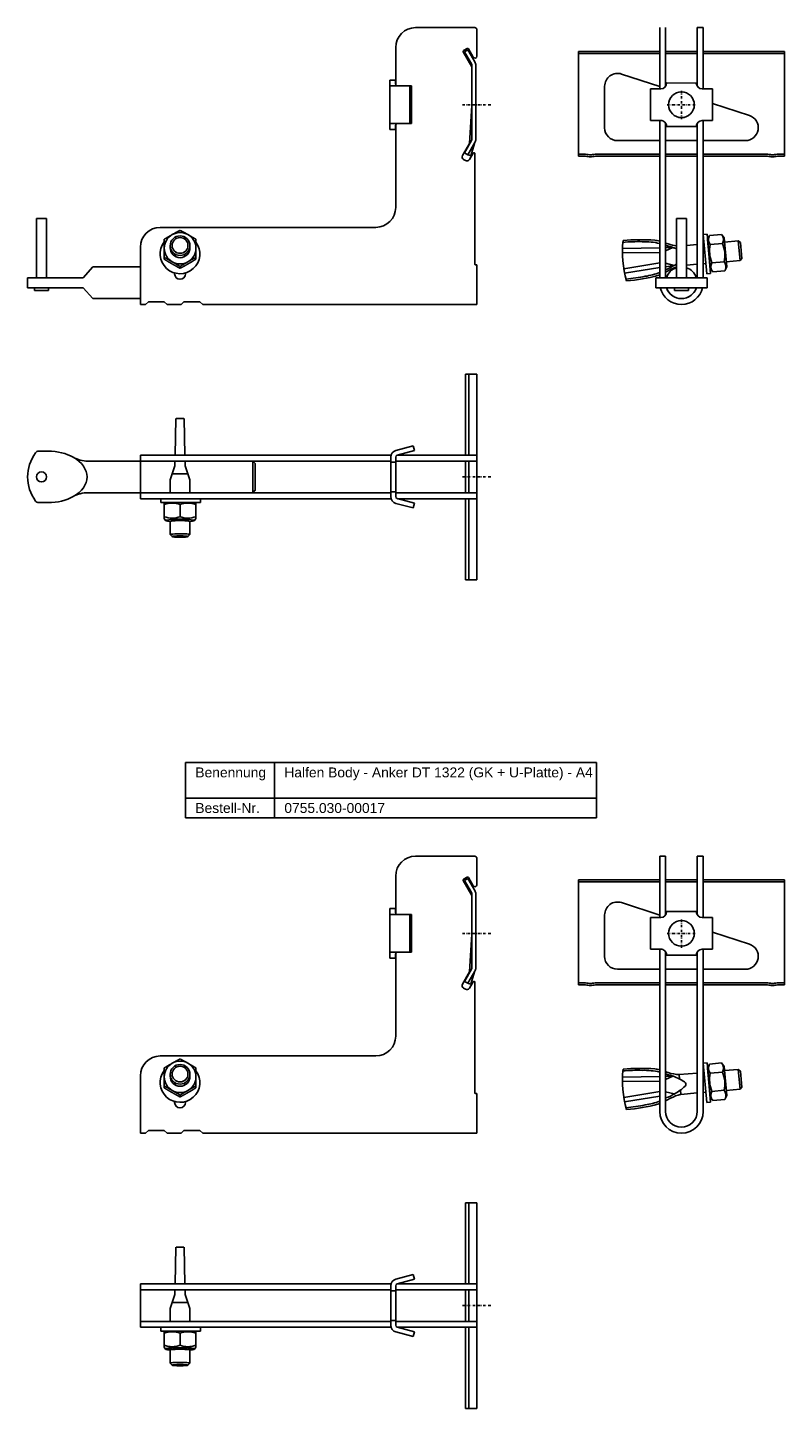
# Model space of a CAD drawing. Header units: millimetres. Extents: x 6962 to 8511, y -1122 to 170.
# Tile 1 of 4: x 7235 to 7617, y -1091 to -392. Entities that reach past the tile are written whole.
import ezdxf

# ---------------------------------------------------------------- set-up
doc = ezdxf.new("R2010")
doc.units = ezdxf.units.MM
doc.header["$LTSCALE"] = 10
doc.linetypes.add('STRICHPUNKT2', pattern=[0.5, 0.25, -0.125, 0, -0.125])
doc.layers.add('HALFEN', color=2, linetype='Continuous')
doc.styles.add('ARIAL50', font='ARIAL.TTF', dxfattribs={"height": 5})

msp = doc.modelspace()

# ---------------------------------------------------------------- linework, layer by layer
at = {"layer": 'HALFEN', "extrusion": (0, 1, 0)}
for p, q in [((7430.69, -392.32), (7460.69, -392.32)), ((7461.69, -406.75), (7461.69, -393.32)), ((7420.69, -402.32), (7420.69, -421.18)), ((7459.16, -412.11), (7454.84, -404.62)), ((7455.02, -403.94), (7456.75, -402.94)), ((7457.16, -403.58), (7455.43, -404.58)), ((7455.43, -404.58), (7458.96, -410.7)), ((7460.69, -409.7), (7457.16, -403.58)), ((7457.44, -403.12), (7459.82, -407.25)), ((7459.16, -411.45), (7459.16, -448.71)), ((7461.16, -448.71), (7461.16, -411.45)), ((7417.64, -418.82), (7420.64, -418.82)), ((7417.64, -418.94), (7417.64, -418.82)), ((7420.64, -419.43), (7420.64, -418.82)), ((7417.64, -420.12), (7417.64, -418.94)), ((7417.64, -427.1), (7417.64, -420.12)), ((7420.6, -421.82), (7418.75, -421.82)), ((7427.86, -421.82), (7420.6, -421.82)), ((7420.64, -419.43), (7420.64, -420.82)), ((7427.86, -440.82), (7427.86, -421.82)), ((7428.64, -421.82), (7427.86, -421.82)), ((7428.64, -440.82), (7428.64, -421.82)), ((7417.64, -435.54), (7417.64, -427.1)), ((7458.03, -450.85), (7459.16, -431.74)), ((7417.64, -442.52), (7417.64, -435.54)), ((7417.64, -443.7), (7417.64, -442.52)), ((7417.64, -443.82), (7417.64, -443.7)), ((7420.64, -443.82), (7417.64, -443.82)), ((7418.75, -440.82), (7420.6, -440.82)), ((7420.6, -440.82), (7427.86, -440.82)), ((7420.64, -441.82), (7420.64, -443.21)), ((7420.64, -443.21), (7420.64, -443.82)), ((7420.69, -441.46), (7420.69, -483.32)), ((7427.86, -440.82), (7428.64, -440.82)), ((7454.47, -457.02), (7458.03, -450.85)), ((7458.96, -449.46), (7455.43, -455.57)), ((7457.16, -456.57), (7460.69, -450.46)), ((7458.57, -457.07), (7460.47, -450.84)), ((7455.89, -459.57), (7455.02, -459.07)), ((7455.43, -455.57), (7457.15, -456.57)), ((7457.16, -456.57), (7457.15, -456.57)), ((7457.51, -456.7), (7457.16, -456.57)), ((7458.57, -457.07), (7457.51, -456.7)), ((7459.75, -455.87), (7457.94, -459.02)), ((7460.69, -512.02), (7460.69, -456.12)), ((7410.69, -493.32), (7301.69, -493.32)), ((7291.69, -503.32), (7291.69, -521.32)), ((7303.72, -509.45), (7303.72, -508.53)), ((7319.72, -509.45), (7319.72, -508.53)), ((7308.94, -516.82), (7308.94, -516.35)), ((7311.72, -514.04), (7311.72, -513.11)), ((7314.44, -516.35), (7314.44, -516.82)), ((7461.69, -512.32), (7460.99, -512.32)), ((7461.69, -521.32), (7461.69, -512.32)), ((7291.69, -521.32), (7291.69, -532.32)), ((7461.69, -532.32), (7461.69, -521.32)), ((7323.19, -532.32), (7461.69, -532.32)), ((7430.69, -811.32), (7460.69, -811.32)), ((7461.69, -825.75), (7461.69, -812.32)), ((7420.69, -821.32), (7420.69, -840.18)), ((7459.16, -831.11), (7454.84, -823.62)), ((7455.02, -822.94), (7456.75, -821.94)), ((7457.16, -822.58), (7455.43, -823.58)), ((7455.43, -823.58), (7458.96, -829.7)), ((7460.69, -828.7), (7457.16, -822.58)), ((7457.44, -822.12), (7459.82, -826.25)), ((7459.16, -830.45), (7459.16, -867.71)), ((7461.16, -867.71), (7461.16, -830.45)), ((7417.64, -837.82), (7420.64, -837.82)), ((7417.64, -837.94), (7417.64, -837.82)), ((7420.64, -838.43), (7420.64, -837.82)), ((7417.64, -839.13), (7417.64, -837.94)), ((7417.64, -846.1), (7417.64, -839.13)), ((7420.6, -840.82), (7418.75, -840.82)), ((7427.86, -840.82), (7420.6, -840.82)), ((7420.64, -838.43), (7420.64, -839.82)), ((7427.86, -859.82), (7427.86, -840.82)), ((7428.64, -840.82), (7427.86, -840.82)), ((7428.64, -859.82), (7428.64, -840.82)), ((7417.64, -854.54), (7417.64, -846.1)), ((7458.03, -869.85), (7459.16, -850.74)), ((7417.64, -861.52), (7417.64, -854.54)), ((7417.64, -862.71), (7417.64, -861.52)), ((7417.64, -862.82), (7417.64, -862.71)), ((7420.64, -862.82), (7417.64, -862.82)), ((7418.75, -859.82), (7420.6, -859.82)), ((7420.6, -859.82), (7427.86, -859.82)), ((7420.64, -860.82), (7420.64, -862.21)), ((7420.64, -862.21), (7420.64, -862.82)), ((7420.69, -860.46), (7420.69, -902.32)), ((7427.86, -859.82), (7428.64, -859.82)), ((7454.47, -876.02), (7458.03, -869.85)), ((7458.96, -868.46), (7455.43, -874.58)), ((7457.16, -875.57), (7460.69, -869.46)), ((7458.57, -876.08), (7460.47, -869.84)), ((7455.89, -878.57), (7455.02, -878.07)), ((7455.43, -874.58), (7457.15, -875.57)), ((7457.16, -875.57), (7457.15, -875.57)), ((7457.51, -875.7), (7457.16, -875.57)), ((7458.57, -876.08), (7457.51, -875.7)), ((7459.75, -874.87), (7457.94, -878.02)), ((7460.69, -931.02), (7460.69, -875.12)), ((7410.69, -912.32), (7301.69, -912.32)), ((7291.69, -922.32), (7291.69, -940.32)), ((7303.72, -928.45), (7303.72, -927.53)), ((7319.72, -928.45), (7319.72, -927.53)), ((7308.94, -935.82), (7308.94, -935.35)), ((7311.72, -933.04), (7311.72, -932.12)), ((7314.44, -935.35), (7314.44, -935.82)), ((7461.69, -931.32), (7460.99, -931.32)), ((7461.69, -940.32), (7461.69, -931.32)), ((7291.69, -940.32), (7291.69, -951.32)), ((7461.69, -951.32), (7461.69, -940.32)), ((7323.19, -951.32), (7461.69, -951.32))]:
    msp.add_line(p, q, dxfattribs=at)
at = {"layer": 'HALFEN'}
for p, q in [((7554.08, -423.31), (7554.08, -392.32)), ((7557.08, -421.98), (7557.08, -392.32)), ((7573.08, -421.97), (7573.08, -392.32)), ((7573.08, -392.32), (7576.08, -392.32)), ((7576.08, -423.33), (7576.08, -392.32)), ((7513.08, -457.32), (7513.08, -404.33)), ((7554.08, -404.33), (7513.08, -404.33)), ((7573.08, -404.33), (7557.08, -404.33)), ((7617.08, -404.33), (7576.08, -404.33)), ((7617.08, -457.32), (7617.08, -404.33)), ((7554.08, -405.33), (7513.08, -405.33)), ((7573.08, -405.33), (7557.08, -405.33)), ((7617.08, -405.33), (7576.08, -405.33)), ((7534.78, -415.78), (7554.08, -422.05)), ((7526.27, -442.96), (7526.27, -421.96)), ((7549.38, -423.31), (7549.37, -439.31)), ((7554.59, -423.31), (7549.38, -423.31)), ((7572.59, -420.33), (7557.59, -420.31)), ((7575.59, -423.33), (7580.8, -423.33)), ((7580.81, -423.33), (7580.8, -439.33)), ((7580.79, -430.73), (7599.41, -436.78)), ((7554.58, -439.31), (7549.37, -439.31)), ((7554.08, -518.82), (7554.08, -439.31)), ((7575.58, -439.33), (7580.79, -439.33)), ((7576.08, -518.82), (7576.08, -439.33)), ((7557.08, -518.82), (7557.08, -440.67)), ((7557.58, -442.31), (7572.58, -442.33)), ((7573.08, -518.82), (7573.08, -440.66)), ((7554.08, -449.46), (7532.77, -449.46)), ((7557.08, -449.46), (7573.08, -449.46)), ((7597.4, -449.46), (7576.08, -449.46)), ((7515.33, -456.32), (7513.08, -456.32)), ((7515.33, -457.32), (7513.08, -457.32)), ((7522.83, -456.32), (7554.08, -456.32)), ((7522.83, -457.32), (7554.08, -457.32)), ((7557.08, -456.32), (7573.08, -456.32)), ((7557.08, -457.32), (7573.08, -457.32)), ((7576.08, -456.32), (7607.33, -456.32)), ((7576.08, -457.32), (7607.33, -457.32)), ((7614.83, -456.32), (7617.08, -456.32)), ((7614.83, -457.32), (7617.08, -457.32)), ((7239.19, -488.82), (7239.19, -518.82)), ((7244.19, -488.82), (7239.19, -488.82)), ((7244.19, -518.82), (7244.19, -488.82)), ((7562.58, -488.82), (7562.58, -518.82)), ((7567.58, -488.82), (7562.58, -488.82)), ((7567.58, -518.82), (7567.58, -488.82)), ((7306.72, -503.6), (7306.72, -502.59)), ((7316.73, -503.6), (7316.73, -502.59)), ((7573.08, -501.94), (7567.58, -502.42)), ((7578.08, -496.74), (7576.08, -496.91)), ((7576.08, -496.91), (7577.83, -516.84)), ((7576.5, -501.64), (7576.08, -501.68)), ((7579.82, -516.66), (7578.08, -496.74)), ((7579.26, -497.4), (7578.31, -499.43)), ((7578.31, -499.43), (7579.58, -513.97)), ((7579.26, -497.4), (7585.4, -496.86)), ((7579.66, -502), (7585.8, -501.46)), ((7585.4, -496.86), (7586.68, -498.7)), ((7586.68, -498.7), (7587.95, -513.24)), ((7593.8, -500.13), (7586.86, -500.73)), ((7594.88, -501.04), (7593.8, -500.13)), ((7594.67, -510.09), (7593.8, -500.13)), ((7595.58, -509.01), (7594.88, -501.04)), ((7554.08, -506.03), (7535.26, -506.26)), ((7535.28, -503.96), (7554.08, -503.61)), ((7557.08, -503.55), (7560.66, -503.49)), ((7560.66, -503.49), (7557.08, -505.14)), ((7595.58, -509.01), (7594.67, -510.09)), ((7262.69, -518.82), (7267.69, -513.32)), ((7267.69, -513.32), (7291.69, -513.32)), ((7554.08, -511.25), (7535.96, -514.23)), ((7536.38, -516.48), (7554.08, -513.7)), ((7561.46, -512.54), (7557.08, -511.39)), ((7557.08, -513.23), (7561.46, -512.54)), ((7573.08, -511.98), (7567.58, -512.46)), ((7577.37, -511.6), (7576.08, -511.72)), ((7580.87, -515.81), (7579.58, -513.97)), ((7580.47, -511.2), (7586.6, -510.67)), ((7580.87, -515.81), (7587.01, -515.27)), ((7587.01, -515.27), (7587.95, -513.24)), ((7594.67, -510.09), (7587.73, -510.7)), ((7234.69, -518.82), (7262.69, -518.82)), ((7234.69, -518.82), (7234.69, -523.82)), ((7552.08, -518.82), (7578.08, -518.82)), ((7552.08, -523.82), (7552.08, -518.82)), ((7577.83, -516.84), (7579.82, -516.66)), ((7578.08, -523.82), (7578.08, -518.82)), ((7234.69, -523.82), (7262.69, -523.82)), ((7238.19, -523.82), (7238.19, -525.32)), ((7245.19, -525.32), (7238.19, -525.32)), ((7245.19, -525.32), (7245.19, -523.82)), ((7262.69, -523.82), (7267.69, -529.32)), ((7267.69, -529.32), (7291.69, -529.32)), ((7552.08, -523.82), (7578.08, -523.82)), ((7561.58, -523.82), (7561.58, -525.32)), ((7568.58, -525.32), (7561.58, -525.32)), ((7568.58, -525.32), (7568.58, -523.82)), ((7294.19, -532.32), (7291.69, -532.32)), ((7294.19, -532.32), (7291.69, -532.32)), ((7294.19, -532.32), (7295.69, -531.02)), ((7303.69, -531.02), (7295.69, -531.02)), ((7303.69, -531.02), (7305.19, -532.32)), ((7312.19, -532.32), (7305.19, -532.32)), ((7312.19, -532.32), (7313.69, -531.02)), ((7321.69, -531.02), (7313.69, -531.02)), ((7321.69, -531.02), (7323.19, -532.32)), ((7455.96, -608.51), (7455.96, -567.51)), ((7455.96, -567.51), (7461.69, -567.51)), ((7457.69, -608.51), (7457.69, -567.51)), ((7461.69, -611.51), (7461.69, -567.51)), ((7309.66, -589.99), (7309.22, -608.51)), ((7309.69, -589.99), (7313.69, -589.99)), ((7313.71, -589.99), (7314.15, -608.51)), ((7241.69, -606.51), (7245.09, -606.51)), ((7420.78, -606.14), (7429.54, -603.8)), ((7421.43, -608.56), (7430.19, -606.21)), ((7430.19, -606.21), (7429.54, -603.8)), ((7265.1, -611.51), (7418.19, -611.51)), ((7418.34, -608.51), (7291.69, -608.51)), ((7291.69, -608.51), (7291.69, -630.51)), ((7418.19, -611.51), (7291.69, -611.51)), ((7309.09, -613.95), (7306.69, -620.99)), ((7309.15, -611.51), (7309.09, -613.95)), ((7314.22, -611.51), (7314.28, -613.95)), ((7314.28, -613.95), (7316.69, -621.01)), ((7348.46, -611.51), (7348.46, -627.51)), ((7349.69, -612.74), (7348.46, -611.51)), ((7349.69, -612.74), (7349.69, -626.28)), ((7418.19, -609.53), (7418.19, -629.49)), ((7420.69, -612.01), (7418.19, -612.01)), ((7420.69, -609.53), (7420.69, -629.49)), ((7461.69, -611.51), (7420.69, -611.51)), ((7420.69, -611.51), (7420.69, -613.51)), ((7420.69, -613.51), (7420.69, -625.51)), ((7461.69, -608.51), (7421.62, -608.51)), ((7455.96, -627.51), (7455.96, -611.51)), ((7457.69, -627.51), (7457.69, -611.51)), ((7461.69, -608.51), (7461.69, -630.51)), ((7461.69, -611.51), (7461.69, -627.51)), ((7306.69, -627.51), (7306.69, -620.99)), ((7307.72, -617.99), (7315.64, -617.99)), ((7316.69, -627.51), (7316.69, -621.01)), ((7265.1, -627.51), (7418.19, -627.51)), ((7418.19, -627.51), (7291.69, -627.51)), ((7348.46, -627.51), (7349.69, -626.28)), ((7420.69, -627.01), (7418.19, -627.01)), ((7420.69, -625.51), (7420.69, -627.51)), ((7461.69, -627.51), (7420.69, -627.51)), ((7461.69, -671.51), (7461.69, -627.51)), ((7240.3, -632.51), (7245.09, -632.51)), ((7418.34, -630.51), (7291.69, -630.51)), ((7301.98, -630.51), (7301.98, -632.51)), ((7301.98, -632.51), (7321.98, -632.51)), ((7304.39, -632.51), (7303.69, -632.91)), ((7303.69, -632.91), (7303.69, -640.5)), ((7304.39, -632.51), (7318.99, -632.51)), ((7311.69, -633.45), (7311.69, -639.61)), ((7318.99, -632.51), (7319.69, -632.91)), ((7319.69, -632.91), (7319.69, -640.5)), ((7321.98, -632.51), (7321.98, -630.51)), ((7420.78, -632.87), (7429.54, -635.22)), ((7421.43, -630.46), (7430.19, -632.8)), ((7461.69, -630.51), (7421.62, -630.51)), ((7430.19, -632.8), (7429.54, -635.22)), ((7455.96, -671.51), (7455.96, -630.51)), ((7457.69, -671.51), (7457.69, -630.51)), ((7303.69, -640.5), (7304.39, -641.53)), ((7306.69, -648.68), (7306.69, -641.98)), ((7316.69, -648.66), (7316.69, -641.98)), ((7319.69, -640.5), (7318.99, -641.53)), ((7306.68, -648.66), (7307.68, -649.65)), ((7316.69, -648.66), (7315.69, -649.65)), ((7455.96, -671.51), (7461.69, -671.51)), ((7314.44, -763.93), (7522.17, -763.93)), ((7314.44, -791.93), (7314.44, -763.93)), ((7359.41, -791.93), (7359.41, -763.93)), ((7522.17, -791.93), (7522.17, -763.93)), ((7314.44, -781.93), (7522.17, -781.93)), ((7314.44, -791.93), (7522.17, -791.93)), ((7554.08, -842.31), (7554.08, -811.32)), ((7554.08, -811.32), (7557.08, -811.32)), ((7557.08, -840.98), (7557.08, -811.32)), ((7573.08, -840.98), (7573.08, -811.32)), ((7573.08, -811.32), (7576.08, -811.32)), ((7576.08, -842.33), (7576.08, -811.32)), ((7513.08, -876.33), (7513.08, -823.33)), ((7554.08, -823.33), (7513.08, -823.33)), ((7573.08, -823.33), (7557.08, -823.33)), ((7617.08, -823.33), (7576.08, -823.33)), ((7617.08, -876.33), (7617.08, -823.33)), ((7554.08, -824.33), (7513.08, -824.33)), ((7573.08, -824.33), (7557.08, -824.33)), ((7617.08, -824.33), (7576.08, -824.33)), ((7534.78, -834.78), (7554.08, -841.05)), ((7526.27, -861.96), (7526.27, -840.96)), ((7549.38, -842.31), (7549.37, -858.31)), ((7554.59, -842.31), (7549.38, -842.31)), ((7572.59, -839.33), (7557.59, -839.32)), ((7575.59, -842.33), (7580.8, -842.33)), ((7580.81, -842.33), (7580.8, -858.33)), ((7580.79, -849.73), (7599.41, -855.78)), ((7554.58, -858.31), (7549.37, -858.31)), ((7554.08, -940.32), (7554.08, -858.31)), ((7575.58, -858.33), (7580.79, -858.33)), ((7576.08, -940.32), (7576.08, -858.33)), ((7557.08, -940.32), (7557.08, -859.67)), ((7557.58, -861.32), (7572.58, -861.33)), ((7573.08, -940.32), (7573.08, -859.66)), ((7554.08, -868.46), (7532.77, -868.46)), ((7557.08, -868.46), (7573.08, -868.46)), ((7597.4, -868.46), (7576.08, -868.46)), ((7515.33, -875.33), (7513.08, -875.33)), ((7515.33, -876.33), (7513.08, -876.33)), ((7522.83, -875.33), (7554.08, -875.33)), ((7522.83, -876.33), (7554.08, -876.33)), ((7557.08, -875.33), (7573.08, -875.33)), ((7557.08, -876.33), (7573.08, -876.33)), ((7576.08, -875.33), (7607.33, -875.33)), ((7576.08, -876.33), (7607.33, -876.33)), ((7614.83, -875.33), (7617.08, -875.33)), ((7614.83, -876.33), (7617.08, -876.33)), ((7306.72, -922.6), (7306.72, -921.59)), ((7316.73, -922.6), (7316.73, -921.59)), ((7573.08, -920.94), (7563.91, -921.74)), ((7578.08, -915.74), (7576.08, -915.91)), ((7576.08, -915.91), (7577.83, -935.84)), ((7576.5, -920.64), (7576.08, -920.68)), ((7579.82, -935.66), (7578.08, -915.74)), ((7579.26, -916.4), (7578.31, -918.43)), ((7578.31, -918.43), (7579.58, -932.97)), ((7579.26, -916.4), (7585.4, -915.86)), ((7579.66, -921), (7585.8, -920.46)), ((7585.4, -915.86), (7586.68, -917.7)), ((7586.68, -917.7), (7587.95, -932.24)), ((7593.8, -919.13), (7586.86, -919.74)), ((7594.88, -920.04), (7593.8, -919.13)), ((7594.67, -929.09), (7593.8, -919.13)), ((7595.58, -928.01), (7594.88, -920.04)), ((7554.08, -925.03), (7535.26, -925.26)), ((7535.28, -922.96), (7554.08, -922.61)), ((7557.08, -922.55), (7560.66, -922.49)), ((7560.66, -922.49), (7557.08, -924.14)), ((7564.1, -923.91), (7563.91, -921.74)), ((7595.58, -928.01), (7594.67, -929.09)), ((7554.08, -930.25), (7535.96, -933.23)), ((7536.38, -935.48), (7554.08, -932.7)), ((7561.46, -931.54), (7557.08, -930.39)), ((7564.78, -931.71), (7564.59, -929.55)), ((7573.08, -930.98), (7564.78, -931.71)), ((7577.37, -930.6), (7576.08, -930.72)), ((7580.87, -934.81), (7579.58, -932.97)), ((7580.47, -930.21), (7586.6, -929.67)), ((7580.87, -934.81), (7587.01, -934.27)), ((7587.01, -934.27), (7587.95, -932.24)), ((7594.67, -929.09), (7587.73, -929.7)), ((7577.83, -935.84), (7579.82, -935.66)), ((7294.19, -951.32), (7291.69, -951.32)), ((7294.19, -951.32), (7291.69, -951.32)), ((7294.19, -951.32), (7295.69, -950.02)), ((7303.69, -950.02), (7295.69, -950.02)), ((7303.69, -950.02), (7305.19, -951.32)), ((7312.19, -951.32), (7305.19, -951.32)), ((7312.19, -951.32), (7313.69, -950.02)), ((7321.69, -950.02), (7313.69, -950.02)), ((7321.69, -950.02), (7323.19, -951.32)), ((7455.96, -1027.51), (7455.96, -986.51)), ((7455.96, -986.51), (7461.69, -986.51)), ((7457.69, -1027.51), (7457.69, -986.51)), ((7461.69, -1030.51), (7461.69, -986.51)), ((7309.66, -1008.99), (7309.22, -1027.51)), ((7309.69, -1008.99), (7313.69, -1008.99)), ((7313.71, -1008.99), (7314.15, -1027.51)), ((7420.78, -1025.15), (7429.54, -1022.8)), ((7421.43, -1027.56), (7430.19, -1025.21)), ((7430.19, -1025.21), (7429.54, -1022.8)), ((7418.34, -1027.51), (7291.69, -1027.51)), ((7291.69, -1027.51), (7291.69, -1049.51)), ((7418.19, -1030.51), (7291.69, -1030.51)), ((7309.09, -1032.95), (7306.69, -1039.99)), ((7309.15, -1030.51), (7309.09, -1032.95)), ((7314.22, -1030.51), (7314.28, -1032.95)), ((7314.28, -1032.95), (7316.69, -1040.01)), ((7418.19, -1028.53), (7418.19, -1048.49)), ((7420.69, -1031.01), (7418.19, -1031.01)), ((7420.69, -1028.53), (7420.69, -1048.49)), ((7461.69, -1030.51), (7420.69, -1030.51)), ((7420.69, -1030.51), (7420.69, -1032.51)), ((7420.69, -1032.51), (7420.69, -1044.51)), ((7461.69, -1027.51), (7421.62, -1027.51)), ((7455.96, -1046.51), (7455.96, -1030.51)), ((7457.69, -1046.51), (7457.69, -1030.51)), ((7461.69, -1027.51), (7461.69, -1049.51)), ((7461.69, -1030.51), (7461.69, -1046.51)), ((7306.69, -1046.51), (7306.69, -1039.99)), ((7307.72, -1036.99), (7315.64, -1036.99)), ((7316.69, -1046.51), (7316.69, -1040.01)), ((7418.19, -1046.51), (7291.69, -1046.51)), ((7420.69, -1046.01), (7418.19, -1046.01)), ((7420.69, -1044.51), (7420.69, -1046.51)), ((7461.69, -1046.51), (7420.69, -1046.51)), ((7461.69, -1090.51), (7461.69, -1046.51)), ((7418.34, -1049.51), (7291.69, -1049.51)), ((7301.98, -1049.51), (7301.98, -1051.51)), ((7301.98, -1051.51), (7321.98, -1051.51)), ((7304.39, -1051.51), (7303.69, -1051.91)), ((7303.69, -1051.91), (7303.69, -1059.51)), ((7304.39, -1051.51), (7318.99, -1051.51)), ((7311.69, -1052.46), (7311.69, -1058.62)), ((7318.99, -1051.51), (7319.69, -1051.91)), ((7319.69, -1051.91), (7319.69, -1059.51)), ((7321.98, -1051.51), (7321.98, -1049.51)), ((7420.78, -1051.87), (7429.54, -1054.22)), ((7421.43, -1049.46), (7430.19, -1051.81)), ((7461.69, -1049.51), (7421.62, -1049.51)), ((7430.19, -1051.81), (7429.54, -1054.22)), ((7455.96, -1090.51), (7455.96, -1049.51)), ((7457.69, -1090.51), (7457.69, -1049.51)), ((7303.69, -1059.51), (7304.39, -1060.53)), ((7306.69, -1067.68), (7306.69, -1060.98)), ((7316.69, -1067.66), (7316.69, -1060.98)), ((7319.69, -1059.51), (7318.99, -1060.53)), ((7306.68, -1067.66), (7307.68, -1068.65)), ((7316.69, -1067.66), (7315.69, -1068.65)), ((7455.96, -1090.51), (7461.69, -1090.51))]:
    msp.add_line(p, q, dxfattribs=at)
at = {"layer": 'HALFEN', "color": 1, "linetype": 'STRICHPUNKT2', "ltscale": 0.5}
for p, q in [((7565.08, -438.57), (7565.08, -424.07)), ((7454.44, -431.32), (7468.94, -431.32)), ((7557.83, -431.32), (7572.33, -431.32)), ((7454.44, -619.51), (7468.94, -619.51)), ((7565.08, -857.57), (7565.08, -843.07)), ((7454.44, -850.32), (7468.94, -850.32)), ((7557.83, -850.32), (7572.33, -850.32)), ((7454.44, -1038.51), (7468.94, -1038.51))]:
    msp.add_line(p, q, dxfattribs=at)
at = {"layer": 'HALFEN'}
for centre, radius in [((7565.08, -431.32), 6.5), ((7241.69, -619.51), 2.55), ((7565.08, -850.32), 6.5)]:
    msp.add_circle(centre, radius, dxfattribs=at)
for centre, radius, start, end in [((7430.69, -402.32), 10, 90, 180), ((7460.69, -393.32), 1, 0, 90), ((7455.27, -404.37), 0.5, 120, 210), ((7457, -403.37), 0.5, 30, 120), ((7457.66, -411.45), 1.5, 0, 30), ((7460.69, -406.75), 1, 210, 0), ((7457.66, -411.45), 3.5, 0, 30), ((7532.77, -421.96), 6.5, 72, 180), ((7554.59, -420.31), 3, 269.95559, 359.95559), ((7575.59, -420.33), 3, 179.95559, 269.95559), ((7554.58, -442.31), 3, 359.95559, 89.95559), ((7575.58, -442.33), 3, 89.95559, 179.95559), ((7597.4, -442.96), 6.5, 270, 72), ((7532.77, -442.96), 6.5, 180, 270), ((7457.66, -448.71), 1.5, 330, 360), ((7457.66, -448.71), 3.5, 330, 0), ((7455.77, -457.77), 1.5, 150, 240), ((7456.64, -458.27), 1.5, 240, 330), ((7460.19, -456.12), 0.5, 0, 150), ((7515.33, -472.32), 16, 80.36636, 90), ((7515.33, -472.32), 15, 80.36636, 90), ((7519.08, -450.23), 7.41, 260.36636, 279.63364), ((7519.08, -450.23), 6.41, 260.36636, 279.63364), ((7522.83, -472.32), 16, 90, 99.63364), ((7522.83, -472.32), 15, 90, 99.63364), ((7607.33, -472.32), 16, 80.36636, 90), ((7607.33, -472.32), 15, 80.36636, 90), ((7611.08, -450.23), 7.41, 260.36636, 279.63364), ((7611.08, -450.23), 6.41, 260.36636, 279.63364), ((7614.83, -472.32), 16, 90, 99.63364), ((7614.83, -472.32), 15, 90, 99.63364), ((7410.69, -483.32), 10, 270, 0), ((7301.69, -503.32), 10, 90, 180), ((7311.69, -506.74), 10, 142.77906, 36.51596), ((7588.29, -505.63), 53.03, 173.82027, 196.17973), ((7543.23, -587.36), 86.81, 88.64672, 95.12899), ((7544.35, -604.71), 105.15, 86.04137, 94.79234), ((7546.1, -536.33), 35.76, 77.09525, 91.31141), ((7546.06, -532.41), 33.07, 75.95927, 80.34246), ((7546.06, -532.41), 33.07, 68.09069, 70.52951), ((7546.1, -536.33), 35.76, 69.02091, 72.10841), ((7565.61, -477.98), 24.81, 253.11296, 262.99761), ((7582.82, -499.41), 4.08, 159.43847, 219.43847), ((7594.56, -505.33), 15.27, 167.38303, 202.61697), ((7582.24, -499.46), 4.08, 330.56153, 30.56153), ((7571.71, -507.33), 15.27, 347.38303, 22.61697), ((7552.04, -527.99), 25.98, 69.87312, 74.68904), ((7553.02, -526.97), 24.69, 67.20409, 71.18568), ((7460.99, -512.02), 0.3, 180, 270), ((7541.41, -482.73), 35.76, 278.68859, 290.75985), ((7541.41, -482.73), 35.76, 295.99787, 300.97909), ((7542.05, -486.59), 33.07, 297.03435, 301.90931), ((7565.08, -521.32), 8, 108.20996, 161.79004), ((7570.76, -536.8), 24.81, 109.22537, 116.88704), ((7548.71, -489.9), 25.98, 295.31096, 300.12688), ((7549.85, -490.75), 24.69, 298.81432, 301.05233), ((7565.08, -521.32), 8, 18.20996, 71.79004), ((7584.02, -513.21), 4.08, 150.56153, 210.56153), ((7583.45, -513.26), 4.08, 339.43847, 39.43847), ((7311.69, -516.82), 2.75, 180, 0), ((7529.72, -432.97), 86.81, 274.87101, 281.35328), ((7527.81, -415.69), 105.15, 275.20766, 283.95863), ((7542.05, -486.59), 33.07, 289.65754, 291.33467), ((7565.08, -521.32), 11, 193.13656, 346.86344), ((7565.08, -521.32), 8, 198.20996, 251.79004), ((7565.08, -521.32), 8, 198.20996, 341.79004), ((7565.08, -521.32), 8, 288.20996, 341.79004), ((7255.24, -619.51), 20.55, 143.64928, 216.35854), ((7240.3, -608.51), 2, 91.33538, 143.64928), ((7241.03, -639.88), 33.38, 88.87071, 91.33538), ((7421.69, -609.53), 3.5, 105, 180), ((7265.1, -596.51), 15, 240.67836, 270), ((7421.69, -609.53), 1, 105, 180), ((7265.1, -642.51), 15, 90, 119.32164), ((7240.3, -630.51), 2, 216.35854, 270), ((7307.69, -644.27), 11.53, 69.70545, 110.29455), ((7315.69, -644.27), 11.53, 69.70545, 110.29455), ((7421.69, -629.49), 3.5, 180, 255), ((7421.69, -629.49), 1, 180, 255), ((7307.69, -628.8), 11.53, 249.70545, 290.29455), ((7315.69, -628.8), 11.53, 249.70545, 290.29455), ((7430.69, -821.32), 10, 90, 180), ((7460.69, -812.32), 1, 0, 90), ((7455.27, -823.37), 0.5, 120, 210), ((7457, -822.37), 0.5, 30, 120), ((7457.66, -830.45), 1.5, 0, 30), ((7460.69, -825.75), 1, 210, 0), ((7457.66, -830.45), 3.5, 0, 30), ((7532.77, -840.96), 6.5, 72, 180), ((7554.59, -839.31), 3, 269.95559, 359.95559), ((7575.59, -839.33), 3, 179.95559, 269.95559), ((7554.58, -861.31), 3, 359.95559, 89.95559), ((7575.58, -861.33), 3, 89.95559, 179.95559), ((7597.4, -861.96), 6.5, 270, 72), ((7532.77, -861.96), 6.5, 180, 270), ((7457.66, -867.71), 1.5, 330, 360), ((7457.66, -867.71), 3.5, 330, 0), ((7455.77, -876.77), 1.5, 150, 240), ((7456.64, -877.27), 1.5, 240, 330), ((7460.19, -875.12), 0.5, 0, 150), ((7515.33, -891.33), 16, 80.36636, 90), ((7515.33, -891.33), 15, 80.36636, 90), ((7519.08, -869.23), 7.41, 260.36636, 279.63364), ((7519.08, -869.23), 6.41, 260.36636, 279.63364), ((7522.83, -891.33), 16, 90, 99.63364), ((7522.83, -891.33), 15, 90, 99.63364), ((7607.33, -891.33), 16, 80.36636, 90), ((7607.33, -891.33), 15, 80.36636, 90), ((7611.08, -869.23), 7.41, 260.36636, 279.63364), ((7611.08, -869.23), 6.41, 260.36636, 279.63364), ((7614.83, -891.33), 16, 90, 99.63364), ((7614.83, -891.33), 15, 90, 99.63364), ((7410.69, -902.32), 10, 270, 0), ((7301.69, -922.32), 10, 90, 180), ((7311.69, -925.74), 10, 142.77906, 36.51596), ((7588.29, -924.63), 53.03, 173.82027, 196.17973), ((7543.23, -1006.36), 86.81, 88.64672, 95.12899), ((7544.35, -1023.71), 105.15, 86.04137, 94.79234), ((7546.1, -955.33), 35.76, 77.09525, 91.31141), ((7546.06, -951.41), 33.07, 75.95927, 80.34246), ((7546.06, -951.41), 33.07, 68.09069, 70.52951), ((7546.1, -955.33), 35.76, 69.02091, 72.10841), ((7565.61, -896.98), 24.81, 253.11296, 266.23113), ((7582.82, -918.41), 4.08, 159.43847, 219.43847), ((7594.56, -924.34), 15.27, 167.38303, 202.61697), ((7582.24, -918.46), 4.08, 330.56153, 30.56153), ((7571.71, -926.33), 15.27, 347.38303, 22.61697), ((7552.04, -947), 25.98, 69.87312, 74.68904), ((7553.02, -945.97), 24.69, 56.39419, 71.18568), ((7549.85, -909.75), 24.69, 298.81432, 313.60581), ((7565.98, -926.57), 1.36, 4.51801, 58.84061), ((7565.98, -926.6), 1.36, 311.15939, 5.48199), ((7460.99, -931.02), 0.3, 180, 270), ((7541.41, -901.73), 35.76, 278.68859, 290.75985), ((7548.71, -908.91), 25.98, 288.80694, 300.12688), ((7542.05, -905.59), 33.07, 297.03435, 301.90931), ((7570.76, -955.8), 24.81, 103.76887, 116.88704), ((7584.02, -932.21), 4.08, 150.56153, 210.56153), ((7583.45, -932.26), 4.08, 339.43847, 39.43847), ((7311.69, -935.82), 2.75, 180, 0), ((7529.72, -851.97), 86.81, 274.87101, 281.35328), ((7527.81, -834.69), 105.15, 275.20766, 283.95863), ((7542.05, -905.59), 33.07, 289.65754, 291.33467), ((7565.08, -940.32), 11, 180, 0), ((7565.08, -940.32), 8, 180, 0), ((7421.69, -1028.53), 3.5, 105, 180), ((7421.69, -1028.53), 1, 105, 180), ((7307.69, -1063.27), 11.53, 69.70545, 110.29455), ((7315.69, -1063.27), 11.53, 69.70545, 110.29455), ((7421.69, -1048.49), 3.5, 180, 255), ((7421.69, -1048.49), 1, 180, 255), ((7307.69, -1047.8), 11.53, 249.70545, 290.29455), ((7315.69, -1047.8), 11.53, 249.70545, 290.29455)]:
    msp.add_arc(centre, radius, start, end, dxfattribs=at)
for centre, major_axis, ratio, start_param, end_param in [((7311.72, -503.86), (8, 0), 0.992546, 1.047198, 2.094395), ((7311.72, -503.86), (8, 0), 0.992546, 2.094395, 3.141593), ((7311.72, -503.86), (-8, 0), 0.992546, 3.141593, 4.18879), ((7311.72, -503.86), (-8, 0), 0.992546, 0, 1.047198), ((7311.72, -503.69), (5, 0), 0.992546, 3.123186, 4.712389), ((7311.72, -503.69), (5, 0), 0.992546, 4.712389, 6.301592), ((7311.72, -503.86), (8, 0), 0.992546, -1.047198, 0), ((7311.72, -503.86), (-8, 0), 0.992546, 1.047198, 2.094395), ((7245.09, -619.51), (-19.6, 0), 0.663426, 4.00986, 4.712389), ((7245.09, -619.51), (-19.6, 0), 0.663426, 2.273326, 4.00986), ((7245.09, -619.51), (-19.6, 0), 0.663426, 1.570796, 2.273326), ((7311.69, -641.53), (7.3, 0), 0.084966, -0.815682, 3.958483), ((7311.69, -670.44), (20.43, 20.43), 1, 0.611477, 0.95932), ((7311.69, -648.68), (5, 0), 0.0871, 0, 3.19229), ((7311.72, -922.86), (8, 0), 0.992546, 1.047198, 2.094395), ((7311.72, -922.86), (8, 0), 0.992546, 2.094395, 3.141593), ((7311.72, -922.86), (-8, 0), 0.992546, 3.141593, 4.18879), ((7311.72, -922.86), (-8, 0), 0.992546, 0, 1.047198), ((7311.72, -922.69), (5, 0), 0.992546, 3.123186, 4.712389), ((7311.72, -922.69), (5, 0), 0.992546, 4.712389, 6.301592), ((7311.72, -922.86), (8, 0), 0.992546, -1.047198, 0), ((7311.72, -922.86), (-8, 0), 0.992546, 1.047198, 2.094395), ((7311.69, -1060.53), (7.3, 0), 0.084966, -0.815682, 3.958483), ((7311.69, -1089.44), (20.43, 20.43), 1, 0.611477, 0.95932), ((7311.69, -1067.68), (5, 0), 0.0871, 0, 3.19229)]:
    msp.add_ellipse(centre, major_axis=major_axis, ratio=ratio, start_param=start_param, end_param=end_param, dxfattribs=at)
for centre, major_axis, ratio in [((7311.72, -502.59), (5, 0), 0.992546), ((7311.72, -502.47), (4, 0), 0.992546), ((7311.69, -649.65), (-4, 0), 0.087086), ((7311.72, -921.59), (5, 0), 0.992546), ((7311.72, -921.47), (4, 0), 0.992546), ((7311.69, -1068.65), (-4, 0), 0.087086)]:
    msp.add_ellipse(centre, major_axis=major_axis, ratio=ratio, dxfattribs=at)
for points, knots in [([(7418.55, -421.81), (7418.51, -421.82), (7418.47, -421.82), (7418.33, -421.82), (7418.23, -421.8), (7418.05, -421.73), (7417.98, -421.68), (7417.85, -421.54), (7417.8, -421.45), (7417.73, -421.25), (7417.7, -421.13), (7417.66, -420.87), (7417.65, -420.73), (7417.64, -420.43), (7417.64, -420.28), (7417.64, -420.12)], [12.728606, 12.728606, 12.728606, 12.728606, 12.920042, 12.920042, 13.450896, 13.450896, 13.981749, 13.981749, 14.512603, 14.512603, 15.043457, 15.043457, 15.58114, 15.58114, 16.065881, 16.065881, 16.065881, 16.065881]), ([(7420.65, -420.97), (7420.66, -421.04), (7420.67, -421.1), (7420.7, -421.23), (7420.73, -421.3), (7420.8, -421.42), (7420.85, -421.48), (7420.93, -421.54), (7420.95, -421.55), (7420.97, -421.57)], [4.1764157, 4.1764157, 4.1764157, 4.1764157, 4.4061223, 4.4061223, 4.6848401, 4.6848401, 4.9635579, 4.9635579, 5.0545355, 5.0545355, 5.0545355, 5.0545355]), ([(7420.97, -421.57), (7421.01, -421.6), (7421.05, -421.63), (7421.15, -421.7), (7421.22, -421.73), (7421.28, -421.75)], [2.958333, 2.958333, 2.958333, 2.958333, 3.2000176, 3.2000176, 3.5438255, 3.5438255, 3.5438255, 3.5438255]), ([(7421.64, -421.82), (7421.53, -421.82), (7421.41, -421.8), (7421.29, -421.76), (7421.28, -421.76), (7421.28, -421.75)], [0, 0, 0, 0, 0.6724021, 0.6724021, 0.712352, 0.712352, 0.712352, 0.712352]), ([(7417.64, -442.52), (7417.64, -442.36), (7417.64, -442.21), (7417.65, -441.91), (7417.66, -441.77), (7417.7, -441.51), (7417.73, -441.39), (7417.8, -441.19), (7417.85, -441.1), (7417.98, -440.96), (7418.05, -440.91), (7418.23, -440.84), (7418.33, -440.82), (7418.47, -440.82), (7418.51, -440.82), (7418.55, -440.83)], [10.078022, 10.078022, 10.078022, 10.078022, 10.562763, 10.562763, 11.100447, 11.100447, 11.6313, 11.6313, 12.162154, 12.162154, 12.693008, 12.693008, 13.223862, 13.223862, 13.415297, 13.415297, 13.415297, 13.415297]), ([(7420.97, -441.08), (7420.93, -441.1), (7420.9, -441.12), (7420.82, -441.2), (7420.77, -441.26), (7420.7, -441.4), (7420.68, -441.47), (7420.66, -441.59), (7420.65, -441.63), (7420.65, -441.67)], [5.6965073, 5.6965073, 5.6965073, 5.6965073, 5.8448031, 5.8448031, 6.1355616, 6.1355616, 6.4263202, 6.4263202, 6.5703905, 6.5703905, 6.5703905, 6.5703905]), ([(7421.28, -440.89), (7421.22, -440.91), (7421.15, -440.94), (7421.05, -441.01), (7421.01, -441.04), (7420.97, -441.08)], [12.3125941, 12.3125941, 12.3125941, 12.3125941, 12.6564021, 12.6564021, 12.8980867, 12.8980867, 12.8980867, 12.8980867]), ([(7421.28, -440.89), (7421.28, -440.89), (7421.29, -440.88), (7421.41, -440.84), (7421.53, -440.82), (7421.64, -440.82)], [7.8800751, 7.8800751, 7.8800751, 7.8800751, 7.920025, 7.920025, 8.5924271, 8.5924271, 8.5924271, 8.5924271]), ([(7418.55, -840.81), (7418.51, -840.82), (7418.47, -840.82), (7418.33, -840.82), (7418.23, -840.8), (7418.05, -840.74), (7417.98, -840.68), (7417.85, -840.54), (7417.8, -840.45), (7417.73, -840.25), (7417.7, -840.13), (7417.66, -839.88), (7417.65, -839.73), (7417.64, -839.43), (7417.64, -839.28), (7417.64, -839.13)], [12.728606, 12.728606, 12.728606, 12.728606, 12.920042, 12.920042, 13.450896, 13.450896, 13.981749, 13.981749, 14.512603, 14.512603, 15.043457, 15.043457, 15.58114, 15.58114, 16.065881, 16.065881, 16.065881, 16.065881]), ([(7420.65, -839.98), (7420.66, -840.04), (7420.67, -840.1), (7420.7, -840.23), (7420.73, -840.3), (7420.8, -840.43), (7420.85, -840.48), (7420.93, -840.54), (7420.95, -840.55), (7420.97, -840.57)], [4.1764157, 4.1764157, 4.1764157, 4.1764157, 4.4061223, 4.4061223, 4.6848401, 4.6848401, 4.9635579, 4.9635579, 5.0545355, 5.0545355, 5.0545355, 5.0545355]), ([(7420.97, -840.57), (7421.01, -840.6), (7421.05, -840.63), (7421.15, -840.7), (7421.22, -840.73), (7421.28, -840.75)], [2.958333, 2.958333, 2.958333, 2.958333, 3.2000176, 3.2000176, 3.5438255, 3.5438255, 3.5438255, 3.5438255]), ([(7421.64, -840.82), (7421.53, -840.82), (7421.41, -840.8), (7421.29, -840.76), (7421.28, -840.76), (7421.28, -840.75)], [0, 0, 0, 0, 0.6724021, 0.6724021, 0.712352, 0.712352, 0.712352, 0.712352]), ([(7417.64, -861.52), (7417.64, -861.36), (7417.64, -861.21), (7417.65, -860.91), (7417.66, -860.77), (7417.7, -860.51), (7417.73, -860.4), (7417.8, -860.19), (7417.85, -860.1), (7417.98, -859.96), (7418.05, -859.91), (7418.23, -859.84), (7418.33, -859.82), (7418.47, -859.82), (7418.51, -859.83), (7418.55, -859.83)], [10.078022, 10.078022, 10.078022, 10.078022, 10.562763, 10.562763, 11.100447, 11.100447, 11.6313, 11.6313, 12.162154, 12.162154, 12.693008, 12.693008, 13.223862, 13.223862, 13.415297, 13.415297, 13.415297, 13.415297]), ([(7420.97, -860.08), (7420.93, -860.1), (7420.9, -860.12), (7420.82, -860.2), (7420.77, -860.26), (7420.7, -860.4), (7420.68, -860.48), (7420.66, -860.59), (7420.65, -860.63), (7420.65, -860.67)], [5.6965073, 5.6965073, 5.6965073, 5.6965073, 5.8448031, 5.8448031, 6.1355616, 6.1355616, 6.4263202, 6.4263202, 6.5703905, 6.5703905, 6.5703905, 6.5703905]), ([(7421.28, -859.89), (7421.22, -859.91), (7421.15, -859.94), (7421.05, -860.01), (7421.01, -860.04), (7420.97, -860.08)], [12.3125941, 12.3125941, 12.3125941, 12.3125941, 12.6564021, 12.6564021, 12.8980867, 12.8980867, 12.8980867, 12.8980867]), ([(7421.28, -859.89), (7421.28, -859.89), (7421.29, -859.88), (7421.41, -859.84), (7421.53, -859.82), (7421.64, -859.82)], [7.8800751, 7.8800751, 7.8800751, 7.8800751, 7.920025, 7.920025, 8.5924271, 8.5924271, 8.5924271, 8.5924271])]:
    msp.add_open_spline(points, degree=3, knots=knots, dxfattribs=at)
for points in [[(7418.75, -421.82), (7418.68, -421.82), (7418.61, -421.82), (7418.55, -421.81)], [(7420.64, -420.82), (7420.64, -420.87), (7420.64, -420.92), (7420.65, -420.97)], [(7418.55, -440.83), (7418.61, -440.82), (7418.68, -440.82), (7418.75, -440.82)], [(7420.65, -441.67), (7420.64, -441.72), (7420.64, -441.77), (7420.64, -441.82)], [(7418.75, -840.82), (7418.68, -840.82), (7418.61, -840.82), (7418.55, -840.81)], [(7420.64, -839.82), (7420.64, -839.87), (7420.64, -839.93), (7420.65, -839.98)], [(7418.55, -859.83), (7418.61, -859.82), (7418.68, -859.82), (7418.75, -859.82)], [(7420.65, -860.67), (7420.64, -860.72), (7420.64, -860.77), (7420.64, -860.82)]]:
    msp.add_open_spline(points, degree=3, dxfattribs=at)
for points, weights in [([(7307.72, -496.98), (7309.58, -495.92), (7311.72, -494.78)], [1, 1.09201433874, 1.10687800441]), ([(7311.72, -494.78), (7313.87, -495.92), (7315.72, -496.98)], [1.10687800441, 1.09201433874, 1]), ([(7303.72, -499.36), (7305.87, -498.05), (7307.72, -496.98)], [1.10687800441, 1.09201433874, 1]), ([(7303.72, -503.86), (7303.72, -501.73), (7303.72, -499.36)], [1, 1.09201433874, 1.10687800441]), ([(7315.72, -496.98), (7317.58, -498.05), (7319.72, -499.36)], [1, 1.09201433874, 1.10687800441]), ([(7319.72, -499.36), (7319.72, -501.73), (7319.72, -503.86)], [1.10687800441, 1.09201433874, 1]), ([(7303.72, -508.53), (7303.72, -505.99), (7303.72, -503.86)], [1.10687800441, 1.09201433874, 1]), ([(7307.72, -510.73), (7305.87, -509.67), (7303.72, -508.53)], [1, 1.09201433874, 1.10687800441]), ([(7303.72, -509.45), (7305.87, -510.77), (7307.72, -511.83)], [1.10687800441, 1.09201433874, 1]), ([(7319.72, -508.53), (7317.58, -509.67), (7315.72, -510.73)], [1.10687800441, 1.09201433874, 1]), ([(7315.72, -511.83), (7317.58, -510.77), (7319.72, -509.45)], [1, 1.09201433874, 1.10687800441]), ([(7319.72, -503.86), (7319.72, -505.99), (7319.72, -508.53)], [1, 1.09201433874, 1.10687800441]), ([(7311.72, -513.11), (7309.58, -511.8), (7307.72, -510.73)], [1.10687800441, 1.09201433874, 1]), ([(7307.72, -511.83), (7309.58, -512.89), (7311.72, -514.04)], [1, 1.09201433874, 1.10687800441]), ([(7315.72, -510.73), (7313.87, -511.8), (7311.72, -513.11)], [1, 1.09201433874, 1.10687800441]), ([(7311.72, -514.04), (7313.87, -512.89), (7315.72, -511.83)], [1.10687800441, 1.09201433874, 1]), ([(7307.72, -915.98), (7309.58, -914.92), (7311.72, -913.78)], [1, 1.09201433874, 1.10687800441]), ([(7311.72, -913.78), (7313.87, -914.92), (7315.72, -915.98)], [1.10687800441, 1.09201433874, 1]), ([(7303.72, -918.36), (7305.87, -917.05), (7307.72, -915.98)], [1.10687800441, 1.09201433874, 1]), ([(7303.72, -922.86), (7303.72, -920.73), (7303.72, -918.36)], [1, 1.09201433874, 1.10687800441]), ([(7315.72, -915.98), (7317.58, -917.05), (7319.72, -918.36)], [1, 1.09201433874, 1.10687800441]), ([(7319.72, -918.36), (7319.72, -920.73), (7319.72, -922.86)], [1.10687800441, 1.09201433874, 1]), ([(7303.72, -927.53), (7303.72, -924.99), (7303.72, -922.86)], [1.10687800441, 1.09201433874, 1]), ([(7307.72, -929.74), (7305.87, -928.67), (7303.72, -927.53)], [1, 1.09201433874, 1.10687800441]), ([(7303.72, -928.45), (7305.87, -929.77), (7307.72, -930.83)], [1.10687800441, 1.09201433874, 1]), ([(7319.72, -927.53), (7317.58, -928.67), (7315.72, -929.74)], [1.10687800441, 1.09201433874, 1]), ([(7315.72, -930.83), (7317.58, -929.77), (7319.72, -928.45)], [1, 1.09201433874, 1.10687800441]), ([(7319.72, -922.86), (7319.72, -924.99), (7319.72, -927.53)], [1, 1.09201433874, 1.10687800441]), ([(7311.72, -932.12), (7309.58, -930.8), (7307.72, -929.74)], [1.10687800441, 1.09201433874, 1]), ([(7307.72, -930.83), (7309.58, -931.9), (7311.72, -933.04)], [1, 1.09201433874, 1.10687800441]), ([(7315.72, -929.74), (7313.87, -930.8), (7311.72, -932.12)], [1, 1.09201433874, 1.10687800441]), ([(7311.72, -933.04), (7313.87, -931.9), (7315.72, -930.83)], [1.10687800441, 1.09201433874, 1])]:
    msp.add_rational_spline(points, weights, degree=2, dxfattribs=at)

# ---------------------------------------------------------------- texts
at = {"layer": 'HALFEN', "style": 'ARIAL50'}
for s, p in [('Benennung', (7319.44, -771.43)), ('Halfen Body - Anker DT 1322 (GK + U-Platte) - A4', (7364.41, -771.43)), ('Bestell-Nr.', (7319.44, -789.43)), ('0755.030-00017', (7364.41, -789.43))]:
    msp.add_text(s, height=5, dxfattribs=at).set_placement(p)

doc.saveas('drawing.dxf')
